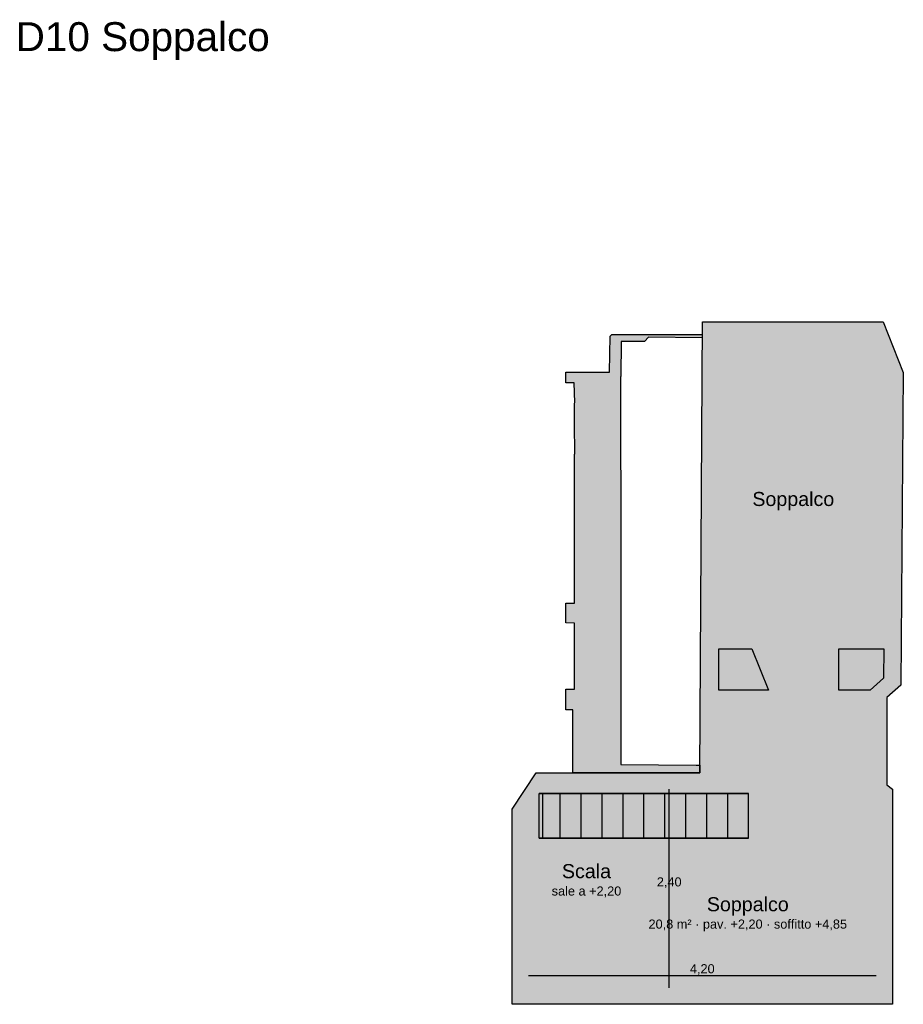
# Model space of a CAD drawing. Header units: millimetres. Extents: x -9985 to 240895, y -184894 to 39395.
# Tile 21 of 164: x 40246 to 50928, y -173470 to -161565. Entities that reach past the tile are written whole.
import ezdxf
from ezdxf.enums import TextEntityAlignment as Align

# ---------------------------------------------------------------- set-up
doc = ezdxf.new("R2010")
doc.units = ezdxf.units.MM
for name, color, linetype in [('A-MISURE', 40, 'Continuous'), ('A-MURI-ESISTENTI', 7, 'Continuous'), ('A-SCALE', 8, 'Continuous'), ('A-TESTI', 7, 'Continuous')]:
    doc.layers.add(name, color=color, linetype=linetype)
doc.styles.add('VISIO', font='arial.ttf')

msp = doc.modelspace()

# ---------------------------------------------------------------- hatches: boundary and pattern name
at = {"layer": 'A-MURI-ESISTENTI'}
for points in [[(46490.501, -170670), (48468.501, -170670), (48498.501, -165220), (50682.501, -165220), (50927.501, -165832), (50896.501, -169611), (50727.501, -169760), (50727.501, -170817), (50797.501, -170867), (50797.501, -173470), (46197.501, -173470), (46197.501, -171109), (46490.501, -170670)], [(48133.501, -170670), (46934.501, -170670), (46932.501, -169910), (46847.501, -169909), (46847.501, -169661), (46952.501, -169660), (46952.501, -168860), (46847.501, -168859), (46847.501, -168621), (46952.501, -168620), (46952.501, -166820), (46957.501, -166815), (46952.501, -166450), (46952.501, -166200), (46957.501, -166195), (46947.501, -165955), (46847.501, -165955), (46847.501, -165825), (47377.501, -165825), (47382.501, -165390), (47402.501, -165370), (48497.501, -165370), (48497.501, -165413), (47847.501, -165405), (47797.501, -165455), (47517.501, -165455), (47512.501, -165880), (47507.501, -165885), (47507.501, -167005), (47512.501, -167010), (47512.501, -170570), (48423.501, -170578), (48469.501, -170577), (48468.501, -170670), (48134.501, -170670), (48133.501, -170670)], [(48697.501, -169170), (49097.501, -169170), (49297.501, -169670), (48697.501, -169670), (48697.501, -169170)], [(50147.501, -169170), (50690.501, -169170), (50687.501, -169528), (50527.501, -169670), (50147.501, -169670), (50147.501, -169170)]]:
    msp.add_hatch(color=7, dxfattribs=at).paths.add_polyline_path(points)

# ---------------------------------------------------------------- linework, layer by layer
at = {"layer": 'A-MISURE'}
for p, q in [((48097.501, -173270), (48097.501, -170870)), ((46397.501, -173120), (50597.501, -173120))]:
    msp.add_line(p, q, dxfattribs=at)
at = {"layer": 'A-MURI-ESISTENTI'}
for points in [[(46490.501, -170670), (48468.501, -170670), (48498.501, -165220), (50682.501, -165220), (50927.501, -165832), (50896.501, -169611), (50727.501, -169760), (50727.501, -170817), (50797.501, -170867), (50797.501, -173470), (46197.501, -173470), (46197.501, -171109), (46490.501, -170670)], [(48133.501, -170670), (46934.501, -170670), (46932.501, -169910), (46847.501, -169909), (46847.501, -169661), (46952.501, -169660), (46952.501, -168860), (46847.501, -168859), (46847.501, -168621), (46952.501, -168620), (46952.501, -166820), (46957.501, -166815), (46952.501, -166450), (46952.501, -166200), (46957.501, -166195), (46947.501, -165955), (46847.501, -165955), (46847.501, -165825), (47377.501, -165825), (47382.501, -165390), (47402.501, -165370), (48497.501, -165370), (48497.501, -165413), (47847.501, -165405), (47797.501, -165455), (47517.501, -165455), (47512.501, -165880), (47507.501, -165885), (47507.501, -167005), (47512.501, -167010), (47512.501, -170570), (48423.501, -170578), (48469.501, -170577), (48468.501, -170670), (48134.501, -170670), (48133.501, -170670)], [(48697.501, -169170), (49097.501, -169170), (49297.501, -169670), (48697.501, -169670), (48697.501, -169170)], [(50147.501, -169170), (50690.501, -169170), (50687.501, -169528), (50527.501, -169670), (50147.501, -169670), (50147.501, -169170)]]:
    msp.add_lwpolyline(points, close=True, dxfattribs=at)
at = {"layer": 'A-SCALE'}
for p, q in [((46527.501, -170920), (46780.501, -170920)), ((46569.501, -170920), (46527.501, -170920)), ((46527.501, -171460), (46527.501, -170920)), ((46527.501, -171460), (46527.501, -170920)), ((49057.501, -170920), (46569.501, -170920)), ((46569.501, -171460), (46569.501, -170920)), ((46780.501, -170920), (47033.501, -170920)), ((46780.501, -171460), (46780.501, -170920)), ((46780.501, -171460), (46780.501, -170920)), ((47033.501, -170920), (47286.501, -170920)), ((47033.501, -171460), (47033.501, -170920)), ((47033.501, -171460), (47033.501, -170920)), ((47286.501, -170920), (47539.501, -170920)), ((47286.501, -171460), (47286.501, -170920)), ((47286.501, -171460), (47286.501, -170920)), ((47539.501, -170920), (47792.501, -170920)), ((47539.501, -171460), (47539.501, -170920)), ((47539.501, -171460), (47539.501, -170920)), ((47792.501, -170920), (48045.501, -170920)), ((47792.501, -171460), (47792.501, -170920)), ((47792.501, -171460), (47792.501, -170920)), ((48045.501, -170920), (48298.501, -170920)), ((48045.501, -171460), (48045.501, -170920)), ((48045.501, -171460), (48045.501, -170920)), ((48298.501, -170920), (48551.501, -170920)), ((48298.501, -171460), (48298.501, -170920)), ((48298.501, -171460), (48298.501, -170920)), ((48551.501, -170920), (48804.501, -170920)), ((48551.501, -171460), (48551.501, -170920)), ((48551.501, -171460), (48551.501, -170920)), ((48804.501, -170920), (49057.501, -170920)), ((48804.501, -171460), (48804.501, -170920)), ((48804.501, -171460), (48804.501, -170920)), ((49057.501, -171460), (49057.501, -170920)), ((49057.501, -171460), (49057.501, -170920)), ((49057.501, -171460), (49057.501, -170920)), ((46527.501, -171460), (46780.501, -171460)), ((46569.501, -171460), (46527.501, -171460)), ((49057.501, -171460), (46569.501, -171460)), ((46780.501, -171460), (47033.501, -171460)), ((47033.501, -171460), (47286.501, -171460)), ((47286.501, -171460), (47539.501, -171460)), ((47539.501, -171460), (47792.501, -171460)), ((47792.501, -171460), (48045.501, -171460)), ((48045.501, -171460), (48298.501, -171460)), ((48298.501, -171460), (48551.501, -171460)), ((48551.501, -171460), (48804.501, -171460)), ((48804.501, -171460), (49057.501, -171460))]:
    msp.add_line(p, q, dxfattribs=at)

# ---------------------------------------------------------------- texts
at = {"layer": 'A-MISURE', "style": 'VISIO'}
for s, p in [('2,40', (48097.501, -171990)), ('4,20', (48497.501, -173040))]:
    msp.add_text(s, height=110, dxfattribs=at).set_placement(p, align=Align.MIDDLE_CENTER)
at = {"layer": 'A-TESTI', "style": 'VISIO'}
msp.add_text('D10 Soppalco', height=350, dxfattribs=at).set_placement((40197.501, -161945))
for s, height, p in [('Soppalco', 170, (49597.501, -167360)), ('Scala', 170, (47097.501, -171860)), ('sale a +2,20', 110, (47097.501, -172100)), ('Soppalco', 170, (49047.501, -172260)), ('20,8 m² · pav. +2,20 · soffitto +4,85', 110, (49047.501, -172500))]:
    msp.add_text(s, height=height, dxfattribs=at).set_placement(p, align=Align.MIDDLE_CENTER)

doc.saveas('drawing.dxf')
